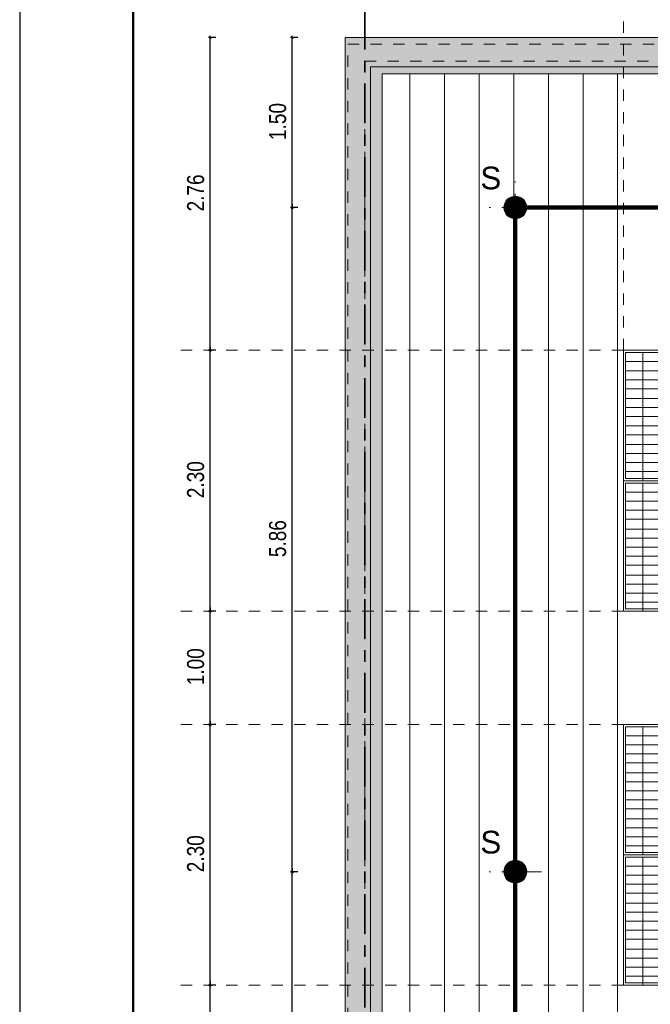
# Model space of a CAD drawing. Header units: metres. Extents: x 1308.3 to 1399.2, y -42.5 to -7.5.
# Tile 7 of 22: x 1339.7 to 1345.3, y -24.1 to -15.5. Entities that reach past the tile are written whole.
import ezdxf

# ---------------------------------------------------------------- set-up
doc = ezdxf.new("R2010")
doc.units = ezdxf.units.M
doc.header["$PDMODE"] = 65
for name, pattern in [('AUSGEZOGEN', [0]), ('STRICHPUNKT2_S5', [0.5, 0.35, -0.05, 0.05, -0.05]), ('VERDECKT2_S2', [0.15, 0.1, -0.05])]:
    doc.linetypes.add(name, pattern=pattern)
for name, color, linetype, lineweight in [('XR$1$Legende', 4, 'AUSGEZOGEN', 13), ('XR$2$Achsen', 4, 'AUSGEZOGEN', 13), ('XR$2$Ansicht', 1, 'AUSGEZOGEN', 50), ('XR$2$Türen', 3, 'AUSGEZOGEN', 18), ('XR$3$Text 1_10', 4, 'AUSGEZOGEN', 13), ('XR$4$Ansicht', 1, 'AUSGEZOGEN', 50), ('XR$4$Möblierung', 4, 'AUSGEZOGEN', 13), ('XR$5$Allgemein', 4, 'AUSGEZOGEN', 13), ('XR$5$Dach', 3, 'AUSGEZOGEN', 18), ('XR$5$Maßlinie 1_50', 7, 'AUSGEZOGEN', 25), ('XR$6$Maßlinie 1_50', 7, 'AUSGEZOGEN', 25), ('XR$6$Text 1_10', 4, 'AUSGEZOGEN', 13), ('XR$6$Unterzug', 3, 'STRICHPUNKT2_S5', 18)]:
    doc.layers.add(name, color=color, linetype=linetype, lineweight=lineweight)
doc.styles.add('ARIAL', font='arial.ttf')
doc.dimstyles.new('DIMSTYLE_7', dxfattribs={"dimtxt": 0.15, "dimasz": 0.03, "dimexe": 0, "dimexo": 0, "dimgap": 0.075, "dimtad": 2, "dimrnd": 0.005, "dimzin": 4, "dimdsep": 46, "dimtxsty": 'ARIAL', "dimblk1": 'ALL_ML_STRICH', "dimblk2": 'ALL_ML_STRICH', "dimsah": 1, "dimcen": 0, "dimclrd": 3, "dimclre": 3, "dimclrt": 3, "dimadec": 0, "dimazin": 0, "dimtfac": 1, "dimtdec": 0, "dimtix": 1, "dimtmove": 2, "dimatfit": 3, "dimfxl": 0, "dimtzin": 0, "dimlwd": 0, "dimlwe": 25, "dimarcsym": 0})

# ---------------------------------------------------------------- blocks, each defined once
blk = doc.blocks.new('COMPLEXOBJECT_33')
at = {"layer": 'XR$5$Allgemein', "color": 52, "linetype": 'AUSGEZOGEN', "lineweight": 13, "transparency": 33554687}
for p, q in [((1345.0686, -18.3896), (1345.0686, -18.7953)), ((1346.7786, -18.3896), (1345.0686, -18.3896)), ((1345.2189, -18.3896), (1345.2189, -18.7953)), ((1345.3755, -18.3896), (1345.3755, -18.7953)), ((1345.5321, -18.3896), (1345.5321, -18.7953)), ((1345.6887, -18.3896), (1345.6887, -18.7953)), ((1345.8453, -18.3896), (1345.8453, -18.7953)), ((1346.0019, -18.3896), (1346.0019, -18.7953)), ((1346.1585, -18.3896), (1346.1585, -18.7953)), ((1346.3151, -18.3896), (1346.3151, -18.7953)), ((1346.4717, -18.3896), (1346.4717, -18.7953)), ((1346.6283, -18.3896), (1346.6283, -18.7953)), ((1346.7786, -18.3896), (1346.7786, -18.7953)), ((1346.7786, -18.469), (1345.0686, -18.469)), ((1346.7786, -18.5485), (1345.0686, -18.5485)), ((1346.7786, -18.6279), (1345.0686, -18.6279)), ((1346.7786, -18.7074), (1345.0686, -18.7074)), ((1346.7786, -18.7953), (1345.0686, -18.7953)), ((1345.0686, -18.7953), (1345.0686, -19.201)), ((1346.7786, -18.7953), (1345.0686, -18.7953)), ((1345.2189, -18.7953), (1345.2189, -19.201)), ((1345.3755, -18.7953), (1345.3755, -19.201)), ((1345.5321, -18.7953), (1345.5321, -19.201)), ((1345.6887, -18.7953), (1345.6887, -19.201)), ((1345.8453, -18.7953), (1345.8453, -19.201)), ((1346.0019, -18.7953), (1346.0019, -19.201)), ((1346.1585, -18.7953), (1346.1585, -19.201)), ((1346.3151, -18.7953), (1346.3151, -19.201)), ((1346.4717, -18.7953), (1346.4717, -19.201)), ((1346.6283, -18.7953), (1346.6283, -19.201)), ((1346.7786, -18.7953), (1346.7786, -19.201)), ((1346.7786, -18.8748), (1345.0686, -18.8748)), ((1346.7786, -18.9542), (1345.0686, -18.9542)), ((1346.7786, -19.0337), (1345.0686, -19.0337)), ((1346.7786, -19.1131), (1345.0686, -19.1131)), ((1346.7786, -19.201), (1345.0686, -19.201)), ((1346.7786, -19.201), (1345.0686, -19.201)), ((1345.0686, -19.201), (1345.0686, -19.4989)), ((1346.7786, -19.2805), (1345.0686, -19.2805)), ((1345.2189, -19.201), (1345.2189, -19.5189)), ((1345.3755, -19.201), (1345.3755, -19.5189)), ((1345.5321, -19.201), (1345.5321, -19.5189)), ((1345.6887, -19.201), (1345.6887, -19.5189)), ((1345.8453, -19.201), (1345.8453, -19.5189)), ((1346.0019, -19.201), (1346.0019, -19.5189)), ((1346.1585, -19.201), (1346.1585, -19.5189)), ((1346.3151, -19.201), (1346.3151, -19.5189)), ((1346.4717, -19.201), (1346.4717, -19.5189)), ((1346.6283, -19.201), (1346.6283, -19.5189)), ((1346.7786, -19.201), (1346.7786, -19.4989)), ((1346.7786, -19.36), (1345.0686, -19.36)), ((1346.7786, -19.4394), (1345.0686, -19.4394)), ((1346.7786, -19.4989), (1345.0686, -19.4989))]:
    blk.add_line(p, q, dxfattribs=at)
at = {"layer": 'XR$5$Dach', "color": 4, "linetype": 'AUSGEZOGEN', "lineweight": 13, "transparency": 33554687}
blk.add_lwpolyline([(1345.0486, -18.3689), (1346.7986, -18.3689), (1346.7986, -19.5189), (1345.0486, -19.5189), (1345.0486, -18.3689)], close=True, dxfattribs=at)
blk = doc.blocks.new('COMPLEXOBJECT_35')
at = {"layer": 'XR$5$Allgemein', "color": 52, "linetype": 'AUSGEZOGEN', "lineweight": 13, "transparency": 33554687}
for p, q in [((1345.0686, -19.5396), (1345.0686, -19.9453)), ((1346.7786, -19.5396), (1345.0686, -19.5396)), ((1345.2189, -19.5396), (1345.2189, -19.9453)), ((1345.3755, -19.5396), (1345.3755, -19.9453)), ((1345.5321, -19.5396), (1345.5321, -19.9453)), ((1345.6887, -19.5396), (1345.6887, -19.9453)), ((1345.8453, -19.5396), (1345.8453, -19.9453)), ((1346.0019, -19.5396), (1346.0019, -19.9453)), ((1346.1585, -19.5396), (1346.1585, -19.9453)), ((1346.3151, -19.5396), (1346.3151, -19.9453)), ((1346.4717, -19.5396), (1346.4717, -19.9453)), ((1346.6283, -19.5396), (1346.6283, -19.9453)), ((1346.7786, -19.5396), (1346.7786, -19.9453)), ((1346.7786, -19.619), (1345.0686, -19.619)), ((1346.7786, -19.6985), (1345.0686, -19.6985)), ((1346.7786, -19.7779), (1345.0686, -19.7779)), ((1346.7786, -19.8574), (1345.0686, -19.8574)), ((1346.7786, -19.9453), (1345.0686, -19.9453)), ((1345.0686, -19.9453), (1345.0686, -20.351)), ((1346.7786, -19.9453), (1345.0686, -19.9453)), ((1345.2189, -19.9453), (1345.2189, -20.351)), ((1345.3755, -19.9453), (1345.3755, -20.351)), ((1345.5321, -19.9453), (1345.5321, -20.351)), ((1345.6887, -19.9453), (1345.6887, -20.351)), ((1345.8453, -19.9453), (1345.8453, -20.351)), ((1346.0019, -19.9453), (1346.0019, -20.351)), ((1346.1585, -19.9453), (1346.1585, -20.351)), ((1346.3151, -19.9453), (1346.3151, -20.351)), ((1346.4717, -19.9453), (1346.4717, -20.351)), ((1346.6283, -19.9453), (1346.6283, -20.351)), ((1346.7786, -19.9453), (1346.7786, -20.351)), ((1346.7786, -20.0248), (1345.0686, -20.0248)), ((1346.7786, -20.1042), (1345.0686, -20.1042)), ((1346.7786, -20.1837), (1345.0686, -20.1837)), ((1346.7786, -20.2631), (1345.0686, -20.2631)), ((1346.7786, -20.351), (1345.0686, -20.351)), ((1346.7786, -20.351), (1345.0686, -20.351)), ((1345.0686, -20.351), (1345.0686, -20.6489)), ((1345.2189, -20.351), (1345.2189, -20.6689)), ((1345.3755, -20.351), (1345.3755, -20.6689)), ((1345.5321, -20.351), (1345.5321, -20.6689)), ((1345.6887, -20.351), (1345.6887, -20.6689)), ((1345.8453, -20.351), (1345.8453, -20.6689)), ((1346.0019, -20.351), (1346.0019, -20.6689)), ((1346.1585, -20.351), (1346.1585, -20.6689)), ((1346.3151, -20.351), (1346.3151, -20.6689)), ((1346.4717, -20.351), (1346.4717, -20.6689)), ((1346.6283, -20.351), (1346.6283, -20.6689)), ((1346.7786, -20.351), (1346.7786, -20.6489)), ((1346.7786, -20.4305), (1345.0686, -20.4305)), ((1346.7786, -20.51), (1345.0686, -20.51)), ((1346.7786, -20.5894), (1345.0686, -20.5894)), ((1346.7786, -20.6489), (1345.0686, -20.6489))]:
    blk.add_line(p, q, dxfattribs=at)
at = {"layer": 'XR$5$Dach', "color": 4, "linetype": 'AUSGEZOGEN', "lineweight": 13, "transparency": 33554687}
blk.add_lwpolyline([(1345.0486, -19.5189), (1346.7986, -19.5189), (1346.7986, -20.6689), (1345.0486, -20.6689), (1345.0486, -19.5189)], close=True, dxfattribs=at)
blk = doc.blocks.new('COMPLEXOBJECT_49')
at = {"layer": 'XR$5$Allgemein', "color": 52, "linetype": 'AUSGEZOGEN', "lineweight": 13, "transparency": 33554687}
for p, q in [((1345.0686, -21.6896), (1345.0686, -22.0953)), ((1346.7786, -21.6896), (1345.0686, -21.6896)), ((1345.2189, -21.6896), (1345.2189, -22.0953)), ((1345.3755, -21.6896), (1345.3755, -22.0953)), ((1345.5321, -21.6896), (1345.5321, -22.0953)), ((1345.6887, -21.6896), (1345.6887, -22.0953)), ((1345.8453, -21.6896), (1345.8453, -22.0953)), ((1346.0019, -21.6896), (1346.0019, -22.0953)), ((1346.1585, -21.6896), (1346.1585, -22.0953)), ((1346.3151, -21.6896), (1346.3151, -22.0953)), ((1346.4717, -21.6896), (1346.4717, -22.0953)), ((1346.6283, -21.6896), (1346.6283, -22.0953)), ((1346.7786, -21.6896), (1346.7786, -22.0953)), ((1346.7786, -21.769), (1345.0686, -21.769)), ((1346.7786, -21.8485), (1345.0686, -21.8485)), ((1346.7786, -21.9279), (1345.0686, -21.9279)), ((1346.7786, -22.0074), (1345.0686, -22.0074)), ((1346.7786, -22.0953), (1345.0686, -22.0953)), ((1345.0686, -22.0953), (1345.0686, -22.501)), ((1346.7786, -22.0953), (1345.0686, -22.0953)), ((1345.2189, -22.0953), (1345.2189, -22.501)), ((1345.3755, -22.0953), (1345.3755, -22.501)), ((1345.5321, -22.0953), (1345.5321, -22.501)), ((1345.6887, -22.0953), (1345.6887, -22.501)), ((1345.8453, -22.0953), (1345.8453, -22.501)), ((1346.0019, -22.0953), (1346.0019, -22.501)), ((1346.1585, -22.0953), (1346.1585, -22.501)), ((1346.3151, -22.0953), (1346.3151, -22.501)), ((1346.4717, -22.0953), (1346.4717, -22.501)), ((1346.6283, -22.0953), (1346.6283, -22.501)), ((1346.7786, -22.0953), (1346.7786, -22.501)), ((1346.7786, -22.1748), (1345.0686, -22.1748)), ((1346.7786, -22.2542), (1345.0686, -22.2542)), ((1346.7786, -22.3337), (1345.0686, -22.3337)), ((1346.7786, -22.4131), (1345.0686, -22.4131)), ((1346.7786, -22.501), (1345.0686, -22.501)), ((1346.7786, -22.501), (1345.0686, -22.501)), ((1345.0686, -22.501), (1345.0686, -22.7989)), ((1346.7786, -22.5805), (1345.0686, -22.5805)), ((1345.2189, -22.501), (1345.2189, -22.8189)), ((1345.3755, -22.501), (1345.3755, -22.8189)), ((1345.5321, -22.501), (1345.5321, -22.8189)), ((1345.6887, -22.501), (1345.6887, -22.8189)), ((1345.8453, -22.501), (1345.8453, -22.8189)), ((1346.0019, -22.501), (1346.0019, -22.8189)), ((1346.1585, -22.501), (1346.1585, -22.8189)), ((1346.3151, -22.501), (1346.3151, -22.8189)), ((1346.4717, -22.501), (1346.4717, -22.8189)), ((1346.6283, -22.501), (1346.6283, -22.8189)), ((1346.7786, -22.501), (1346.7786, -22.7989)), ((1346.7786, -22.66), (1345.0686, -22.66)), ((1346.7786, -22.7394), (1345.0686, -22.7394)), ((1346.7786, -22.7989), (1345.0686, -22.7989))]:
    blk.add_line(p, q, dxfattribs=at)
at = {"layer": 'XR$5$Dach', "color": 4, "linetype": 'AUSGEZOGEN', "lineweight": 13, "transparency": 33554687}
blk.add_lwpolyline([(1345.0486, -21.6689), (1346.7986, -21.6689), (1346.7986, -22.8189), (1345.0486, -22.8189), (1345.0486, -21.6689)], close=True, dxfattribs=at)
blk = doc.blocks.new('COMPLEXOBJECT_51')
at = {"layer": 'XR$5$Allgemein', "color": 52, "linetype": 'AUSGEZOGEN', "lineweight": 13, "transparency": 33554687}
for p, q in [((1345.0686, -22.8396), (1345.0686, -23.2453)), ((1346.7786, -22.8396), (1345.0686, -22.8396)), ((1345.2189, -22.8396), (1345.2189, -23.2453)), ((1345.3755, -22.8396), (1345.3755, -23.2453)), ((1345.5321, -22.8396), (1345.5321, -23.2453)), ((1345.6887, -22.8396), (1345.6887, -23.2453)), ((1345.8453, -22.8396), (1345.8453, -23.2453)), ((1346.0019, -22.8396), (1346.0019, -23.2453)), ((1346.1585, -22.8396), (1346.1585, -23.2453)), ((1346.3151, -22.8396), (1346.3151, -23.2453)), ((1346.4717, -22.8396), (1346.4717, -23.2453)), ((1346.6283, -22.8396), (1346.6283, -23.2453)), ((1346.7786, -22.8396), (1346.7786, -23.2453)), ((1346.7786, -22.919), (1345.0686, -22.919)), ((1346.7786, -22.9985), (1345.0686, -22.9985)), ((1346.7786, -23.0779), (1345.0686, -23.0779)), ((1346.7786, -23.1574), (1345.0686, -23.1574)), ((1346.7786, -23.2453), (1345.0686, -23.2453)), ((1345.0686, -23.2453), (1345.0686, -23.651)), ((1346.7786, -23.2453), (1345.0686, -23.2453)), ((1345.2189, -23.2453), (1345.2189, -23.651)), ((1345.3755, -23.2453), (1345.3755, -23.651)), ((1345.5321, -23.2453), (1345.5321, -23.651)), ((1345.6887, -23.2453), (1345.6887, -23.651)), ((1345.8453, -23.2453), (1345.8453, -23.651)), ((1346.0019, -23.2453), (1346.0019, -23.651)), ((1346.1585, -23.2453), (1346.1585, -23.651)), ((1346.3151, -23.2453), (1346.3151, -23.651)), ((1346.4717, -23.2453), (1346.4717, -23.651)), ((1346.6283, -23.2453), (1346.6283, -23.651)), ((1346.7786, -23.2453), (1346.7786, -23.651)), ((1346.7786, -23.3248), (1345.0686, -23.3248)), ((1346.7786, -23.4042), (1345.0686, -23.4042)), ((1346.7786, -23.4837), (1345.0686, -23.4837)), ((1346.7786, -23.5631), (1345.0686, -23.5631)), ((1346.7786, -23.651), (1345.0686, -23.651)), ((1346.7786, -23.651), (1345.0686, -23.651)), ((1345.0686, -23.651), (1345.0686, -23.9489)), ((1345.2189, -23.651), (1345.2189, -23.9689)), ((1345.3755, -23.651), (1345.3755, -23.9689)), ((1345.5321, -23.651), (1345.5321, -23.9689)), ((1345.6887, -23.651), (1345.6887, -23.9689)), ((1345.8453, -23.651), (1345.8453, -23.9689)), ((1346.0019, -23.651), (1346.0019, -23.9689)), ((1346.1585, -23.651), (1346.1585, -23.9689)), ((1346.3151, -23.651), (1346.3151, -23.9689)), ((1346.4717, -23.651), (1346.4717, -23.9689)), ((1346.6283, -23.651), (1346.6283, -23.9689)), ((1346.7786, -23.651), (1346.7786, -23.9489)), ((1346.7786, -23.7305), (1345.0686, -23.7305)), ((1346.7786, -23.81), (1345.0686, -23.81)), ((1346.7786, -23.8894), (1345.0686, -23.8894)), ((1346.7786, -23.9489), (1345.0686, -23.9489))]:
    blk.add_line(p, q, dxfattribs=at)
at = {"layer": 'XR$5$Dach', "color": 4, "linetype": 'AUSGEZOGEN', "lineweight": 13, "transparency": 33554687}
blk.add_lwpolyline([(1345.0486, -22.8189), (1346.7986, -22.8189), (1346.7986, -23.9689), (1345.0486, -23.9689), (1345.0486, -22.8189)], close=True, dxfattribs=at)
blk = doc.blocks.new('ALL_ML_STRICH')
at = {"color": 0, "linetype": 'ByBlock', "lineweight": -2}
for p, q in [((-1, 0), (0.5, 0)), ((-0.3, -0.3), (0.3, 0.3)), ((0, -0.5), (0, 0.5))]:
    blk.add_line(p, q, dxfattribs=at)
blk = doc.blocks.new('*D114')
at = {"layer": 'DEFPOINTS', "color": 3, "linetype": 'AUSGEZOGEN', "lineweight": 25, "transparency": 33554687}
for p in [(1345.0486, -23.9689), (1341.4077, -24.9689), (1345.0486, -24.9689)]:
    blk.add_point(p, dxfattribs=at)
at = {"layer": 'XR$5$Maßlinie 1_50', "color": 3, "linetype": 'AUSGEZOGEN', "lineweight": -2, "transparency": 33554687}
for p, q in [((1341.4577, -23.9689), (1341.4077, -23.9689)), ((1341.4077, -24.9689), (1341.4077, -23.9689)), ((1341.4577, -24.9689), (1341.4077, -24.9689))]:
    blk.add_line(p, q, dxfattribs=at)
at = {"layer": 'XR$5$Maßlinie 1_50', "color": 3, "linetype": 'AUSGEZOGEN', "lineweight": 25, "transparency": 33554687, "xscale": 0.03000000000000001, "yscale": 0.03000000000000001, "zscale": 0.03000000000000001}
for p, rotation in [((1341.4077, -23.9689), 90), ((1341.4077, -24.9689), 270)]:
    blk.add_blockref('ALL_ML_STRICH', p, dxfattribs=dict(at, rotation=rotation))
at = {"layer": 'XR$5$Maßlinie 1_50', "color": 3, "linetype": 'AUSGEZOGEN', "lineweight": 25, "transparency": 33554687, "insert": (1341.2802, -24.46), "char_height": 0.15, "width": 0.48, "attachment_point": 5, "rotation": 90, "style": 'ARIAL'}
blk.add_mtext('\\W0.80;\\A1;{\\A1;{1.00\\H0.099000;\\S^ ;}}', dxfattribs=at)
blk = doc.blocks.new('*D115')
at = {"layer": 'DEFPOINTS', "color": 3, "linetype": 'AUSGEZOGEN', "lineweight": 25, "transparency": 33554687}
for p in [(1345.0486, -21.6689), (1341.4077, -23.9689), (1345.0486, -23.9689)]:
    blk.add_point(p, dxfattribs=at)
at = {"layer": 'XR$5$Maßlinie 1_50', "color": 3, "linetype": 'AUSGEZOGEN', "lineweight": -2, "transparency": 33554687}
for p, q in [((1341.4577, -21.6689), (1341.4077, -21.6689)), ((1341.4077, -23.9689), (1341.4077, -21.6689)), ((1341.4577, -23.9689), (1341.4077, -23.9689))]:
    blk.add_line(p, q, dxfattribs=at)
at = {"layer": 'XR$5$Maßlinie 1_50', "color": 3, "linetype": 'AUSGEZOGEN', "lineweight": 25, "transparency": 33554687, "xscale": 0.03000000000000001, "yscale": 0.03000000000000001, "zscale": 0.03000000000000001}
for p, rotation in [((1341.4077, -21.6689), 90), ((1341.4077, -23.9689), 270)]:
    blk.add_blockref('ALL_ML_STRICH', p, dxfattribs=dict(at, rotation=rotation))
at = {"layer": 'XR$5$Maßlinie 1_50', "color": 3, "linetype": 'AUSGEZOGEN', "lineweight": 25, "transparency": 33554687, "insert": (1341.2801, -22.81), "char_height": 0.15, "width": 0.48, "attachment_point": 5, "rotation": 90, "style": 'ARIAL'}
blk.add_mtext('\\W0.80;\\A1;{\\A1;{2.30\\H0.099000;\\S^ ;}}', dxfattribs=at)
blk = doc.blocks.new('*D116')
at = {"layer": 'DEFPOINTS', "color": 3, "linetype": 'AUSGEZOGEN', "lineweight": 25, "transparency": 33554687}
for p in [(1345.0486, -20.6689), (1341.4077, -21.6689), (1345.0486, -21.6689)]:
    blk.add_point(p, dxfattribs=at)
at = {"layer": 'XR$5$Maßlinie 1_50', "color": 3, "linetype": 'AUSGEZOGEN', "lineweight": -2, "transparency": 33554687}
for p, q in [((1341.4577, -20.6689), (1341.4077, -20.6689)), ((1341.4077, -21.6689), (1341.4077, -20.6689)), ((1341.4577, -21.6689), (1341.4077, -21.6689))]:
    blk.add_line(p, q, dxfattribs=at)
at = {"layer": 'XR$5$Maßlinie 1_50', "color": 3, "linetype": 'AUSGEZOGEN', "lineweight": 25, "transparency": 33554687, "xscale": 0.03000000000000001, "yscale": 0.03000000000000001, "zscale": 0.03000000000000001}
for p, rotation in [((1341.4077, -20.6689), 90), ((1341.4077, -21.6689), 270)]:
    blk.add_blockref('ALL_ML_STRICH', p, dxfattribs=dict(at, rotation=rotation))
at = {"layer": 'XR$5$Maßlinie 1_50', "color": 3, "linetype": 'AUSGEZOGEN', "lineweight": 25, "transparency": 33554687, "insert": (1341.2802, -21.16), "char_height": 0.15, "width": 0.48, "attachment_point": 5, "rotation": 90, "style": 'ARIAL'}
blk.add_mtext('\\W0.80;\\A1;{\\A1;{1.00\\H0.099000;\\S^ ;}}', dxfattribs=at)
blk = doc.blocks.new('*D117')
at = {"layer": 'DEFPOINTS', "color": 3, "linetype": 'AUSGEZOGEN', "lineweight": 25, "transparency": 33554687}
for p in [(1345.0486, -18.3689), (1341.4077, -20.6689), (1345.0486, -20.6689)]:
    blk.add_point(p, dxfattribs=at)
at = {"layer": 'XR$5$Maßlinie 1_50', "color": 3, "linetype": 'AUSGEZOGEN', "lineweight": -2, "transparency": 33554687}
for p, q in [((1341.4577, -18.3689), (1341.4077, -18.3689)), ((1341.4077, -20.6689), (1341.4077, -18.3689)), ((1341.4577, -20.6689), (1341.4077, -20.6689))]:
    blk.add_line(p, q, dxfattribs=at)
at = {"layer": 'XR$5$Maßlinie 1_50', "color": 3, "linetype": 'AUSGEZOGEN', "lineweight": 25, "transparency": 33554687, "xscale": 0.03000000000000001, "yscale": 0.03000000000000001, "zscale": 0.03000000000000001}
for p, rotation in [((1341.4077, -18.3689), 90), ((1341.4077, -20.6689), 270)]:
    blk.add_blockref('ALL_ML_STRICH', p, dxfattribs=dict(at, rotation=rotation))
at = {"layer": 'XR$5$Maßlinie 1_50', "color": 3, "linetype": 'AUSGEZOGEN', "lineweight": 25, "transparency": 33554687, "insert": (1341.2801, -19.51), "char_height": 0.15, "width": 0.48, "attachment_point": 5, "rotation": 90, "style": 'ARIAL'}
blk.add_mtext('\\W0.80;\\A1;{\\A1;{2.30\\H0.099000;\\S^ ;}}', dxfattribs=at)
blk = doc.blocks.new('*D118')
at = {"layer": 'DEFPOINTS', "color": 3, "linetype": 'AUSGEZOGEN', "lineweight": 25, "transparency": 33554687}
for p in [(1344.1259, -15.6095), (1341.4077, -18.3689), (1345.0486, -18.3689)]:
    blk.add_point(p, dxfattribs=at)
at = {"layer": 'XR$5$Maßlinie 1_50', "color": 3, "linetype": 'AUSGEZOGEN', "lineweight": -2, "transparency": 33554687}
for p, q in [((1341.4577, -15.6095), (1341.4077, -15.6095)), ((1341.4077, -18.3689), (1341.4077, -15.6095)), ((1341.4577, -18.3689), (1341.4077, -18.3689))]:
    blk.add_line(p, q, dxfattribs=at)
at = {"layer": 'XR$5$Maßlinie 1_50', "color": 3, "linetype": 'AUSGEZOGEN', "lineweight": 25, "transparency": 33554687, "xscale": 0.03000000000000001, "yscale": 0.03000000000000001, "zscale": 0.03000000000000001}
for p, rotation in [((1341.4077, -15.6095), 90), ((1341.4077, -18.3689), 270)]:
    blk.add_blockref('ALL_ML_STRICH', p, dxfattribs=dict(at, rotation=rotation))
at = {"layer": 'XR$5$Maßlinie 1_50', "color": 3, "linetype": 'AUSGEZOGEN', "lineweight": 25, "transparency": 33554687, "insert": (1341.2802, -16.9805), "char_height": 0.15, "width": 0.48, "attachment_point": 5, "rotation": 90, "style": 'ARIAL'}
blk.add_mtext('\\W0.80;\\A1;{\\A1;{2.76\\H0.099000;\\S^ ;}}', dxfattribs=at)
blk = doc.blocks.new('*D119')
at = {"layer": 'DEFPOINTS', "color": 3, "linetype": 'AUSGEZOGEN', "lineweight": 25, "transparency": 33554687}
for p in [(1342.5968, -14.0858), (1342.5968, -16.1057), (1345.0486, -18.3689)]:
    blk.add_point(p, dxfattribs=at)
at = {"layer": 'XR$5$Maßlinie 1_50', "color": 3, "linetype": 'AUSGEZOGEN', "lineweight": -2, "transparency": 33554687}
for p, q in [((1342.5968, -14.1358), (1342.5968, -14.0858)), ((1342.5968, -14.0858), (1345.0486, -14.0858)), ((1345.0486, -14.1358), (1345.0486, -14.0858))]:
    blk.add_line(p, q, dxfattribs=at)
at = {"layer": 'XR$5$Maßlinie 1_50', "color": 3, "linetype": 'AUSGEZOGEN', "lineweight": 25, "transparency": 33554687, "xscale": 0.03000000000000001, "yscale": 0.03000000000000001, "zscale": 0.03000000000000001, "rotation": 180}
blk.add_blockref('ALL_ML_STRICH', (1342.5968, -14.0858), dxfattribs=at)
at = {"layer": 'XR$5$Maßlinie 1_50', "color": 3, "linetype": 'AUSGEZOGEN', "lineweight": 25, "transparency": 33554687, "xscale": 0.03000000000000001, "yscale": 0.03000000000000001, "zscale": 0.03000000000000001}
blk.add_blockref('ALL_ML_STRICH', (1345.0486, -14.0858), dxfattribs=at)
at = {"layer": 'XR$5$Maßlinie 1_50', "color": 3, "linetype": 'AUSGEZOGEN', "lineweight": 25, "transparency": 33554687, "insert": (1343.8309, -13.9583), "char_height": 0.15, "width": 0.48, "attachment_point": 5, "style": 'ARIAL'}
blk.add_mtext('\\W0.80;\\A1;{\\A1;{2.45\\H0.099000;\\S^ ;}}', dxfattribs=at)
blk = doc.blocks.new('*D120')
at = {"layer": 'DEFPOINTS', "color": 3, "linetype": 'AUSGEZOGEN', "lineweight": 25, "transparency": 33554687}
for p in [(1345.0486, -14.0858), (1345.0486, -18.3689), (1359.0486, -18.3689)]:
    blk.add_point(p, dxfattribs=at)
at = {"layer": 'XR$5$Maßlinie 1_50', "color": 3, "linetype": 'AUSGEZOGEN', "lineweight": -2, "transparency": 33554687}
for p, q in [((1345.0486, -14.1358), (1345.0486, -14.0858)), ((1345.0486, -14.0858), (1359.0486, -14.0858)), ((1359.0486, -14.1358), (1359.0486, -14.0858))]:
    blk.add_line(p, q, dxfattribs=at)
at = {"layer": 'XR$5$Maßlinie 1_50', "color": 3, "linetype": 'AUSGEZOGEN', "lineweight": 25, "transparency": 33554687, "xscale": 0.03000000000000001, "yscale": 0.03000000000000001, "zscale": 0.03000000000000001, "rotation": 180}
blk.add_blockref('ALL_ML_STRICH', (1345.0486, -14.0858), dxfattribs=at)
at = {"layer": 'XR$5$Maßlinie 1_50', "color": 3, "linetype": 'AUSGEZOGEN', "lineweight": 25, "transparency": 33554687, "xscale": 0.03000000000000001, "yscale": 0.03000000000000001, "zscale": 0.03000000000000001}
blk.add_blockref('ALL_ML_STRICH', (1359.0486, -14.0858), dxfattribs=at)
at = {"layer": 'XR$5$Maßlinie 1_50', "color": 3, "linetype": 'AUSGEZOGEN', "lineweight": 25, "transparency": 33554687, "insert": (1352.0528, -13.9583), "char_height": 0.15, "width": 0.6, "attachment_point": 5, "style": 'ARIAL'}
blk.add_mtext('\\W0.80;\\A1;{\\A1;{14.00\\H0.099000;\\S^ ;}}', dxfattribs=at)
blk = doc.blocks.new('COMPLEXOBJECT_111')
at = {"layer": 'XR$6$Unterzug', "linetype": 'AUSGEZOGEN', "lineweight": 13, "transparency": 33554687}
for points in [[(1344.0968, -17.1095), (1344.0968, -17.0095), (1344.0916, -17.0096), (1344.0864, -17.01), (1344.0812, -17.0107), (1344.076, -17.0117), (1344.0709, -17.0129), (1344.0659, -17.0144), (1344.061, -17.0161), (1344.0561, -17.0181), (1344.0514, -17.0204), (1344.0468, -17.0229), (1344.0423, -17.0256), (1344.038, -17.0286), (1344.0339, -17.0318), (1344.0299, -17.0352), (1344.0261, -17.0388), (1344.0225, -17.0426), (1344.0191, -17.0466), (1344.0159, -17.0507), (1344.0129, -17.055), (1344.0102, -17.0595), (1344.0077, -17.0641), (1344.0055, -17.0688), (1344.0035, -17.0736), (1344.0017, -17.0786), (1344.0002, -17.0836), (1343.999, -17.0887), (1343.998, -17.0938), (1343.9974, -17.099), (1343.9969, -17.1043), (1343.9968, -17.1095)], [(1344.1968, -17.1095), (1344.1967, -17.1043), (1344.1963, -17.099), (1344.1956, -17.0938), (1344.1946, -17.0887), (1344.1934, -17.0836), (1344.1919, -17.0786), (1344.1902, -17.0736), (1344.1882, -17.0688), (1344.1859, -17.0641), (1344.1834, -17.0595), (1344.1807, -17.055), (1344.1777, -17.0507), (1344.1745, -17.0466), (1344.1711, -17.0426), (1344.1675, -17.0388), (1344.1637, -17.0352), (1344.1597, -17.0318), (1344.1556, -17.0286), (1344.1513, -17.0256), (1344.1468, -17.0229), (1344.1422, -17.0204), (1344.1375, -17.0181), (1344.1326, -17.0161), (1344.1277, -17.0144), (1344.1227, -17.0129), (1344.1176, -17.0117), (1344.1125, -17.0107), (1344.1073, -17.01), (1344.102, -17.0096), (1344.0968, -17.0095), (1344.0968, -17.1095)], [(1344.0968, -17.1095), (1343.9968, -17.1095), (1343.9969, -17.1147), (1343.9974, -17.1199), (1343.998, -17.1251), (1343.999, -17.1303), (1344.0002, -17.1354), (1344.0017, -17.1404), (1344.0035, -17.1453), (1344.0055, -17.1502), (1344.0077, -17.1549), (1344.0102, -17.1595), (1344.0129, -17.1639), (1344.0159, -17.1683), (1344.0191, -17.1724), (1344.0225, -17.1764), (1344.0261, -17.1802), (1344.0299, -17.1838), (1344.0339, -17.1872), (1344.038, -17.1904), (1344.0423, -17.1934), (1344.0468, -17.1961), (1344.0514, -17.1986), (1344.0561, -17.2008), (1344.061, -17.2028), (1344.0659, -17.2046), (1344.0709, -17.2061), (1344.076, -17.2073), (1344.0812, -17.2083), (1344.0864, -17.2089), (1344.0916, -17.2093), (1344.0968, -17.2095)], [(1344.0968, -17.1095), (1344.0968, -17.2095), (1344.102, -17.2093), (1344.1073, -17.2089), (1344.1125, -17.2083), (1344.1176, -17.2073), (1344.1227, -17.2061), (1344.1277, -17.2046), (1344.1326, -17.2028), (1344.1375, -17.2008), (1344.1422, -17.1986), (1344.1468, -17.1961), (1344.1513, -17.1934), (1344.1556, -17.1904), (1344.1597, -17.1872), (1344.1637, -17.1838), (1344.1675, -17.1802), (1344.1711, -17.1764), (1344.1745, -17.1724), (1344.1777, -17.1683), (1344.1807, -17.1639), (1344.1834, -17.1595), (1344.1859, -17.1549), (1344.1882, -17.1502), (1344.1902, -17.1453), (1344.1919, -17.1404), (1344.1934, -17.1354), (1344.1946, -17.1303), (1344.1956, -17.1251), (1344.1963, -17.1199), (1344.1967, -17.1147), (1344.1968, -17.1095)]]:
    blk.add_hatch(color=5, dxfattribs=at).paths.add_polyline_path(points)
at = {"layer": 'XR$6$Unterzug', "color": 3, "linetype": 'STRICHPUNKT2_S5', "lineweight": 13, "transparency": 33554687}
for p, q in [((1344.0968, -17.3395), (1344.0968, -16.8795)), ((1344.3268, -17.1095), (1343.8668, -17.1095))]:
    blk.add_line(p, q, dxfattribs=at)
at = {"layer": 'XR$6$Unterzug', "color": 3, "linetype": 'AUSGEZOGEN', "lineweight": 13, "transparency": 33554687}
blk.add_circle((1344.0968, -17.1095), 0.1, dxfattribs=at)
at = {"layer": 'XR$6$Unterzug', "color": 3, "linetype": 'AUSGEZOGEN', "lineweight": 50, "transparency": 33554687, "insert": (1343.7885, -16.9514), "char_height": 0.2, "width": 0.285328, "attachment_point": 7, "style": 'ARIAL'}
blk.add_mtext('\\W0.99;S', dxfattribs=at)
blk = doc.blocks.new('COMPLEXOBJECT_115')
at = {"layer": 'XR$6$Unterzug', "linetype": 'AUSGEZOGEN', "lineweight": 13, "transparency": 33554687}
for points in [[(1344.0968, -22.9682), (1344.0968, -22.8682), (1344.0916, -22.8684), (1344.0864, -22.8688), (1344.0812, -22.8695), (1344.076, -22.8704), (1344.0709, -22.8717), (1344.0659, -22.8731), (1344.061, -22.8749), (1344.0561, -22.8769), (1344.0514, -22.8791), (1344.0468, -22.8816), (1344.0423, -22.8844), (1344.038, -22.8873), (1344.0339, -22.8905), (1344.0299, -22.8939), (1344.0261, -22.8975), (1344.0225, -22.9013), (1344.0191, -22.9053), (1344.0159, -22.9095), (1344.0129, -22.9138), (1344.0102, -22.9182), (1344.0077, -22.9228), (1344.0055, -22.9276), (1344.0035, -22.9324), (1344.0017, -22.9373), (1344.0002, -22.9424), (1343.999, -22.9475), (1343.998, -22.9526), (1343.9974, -22.9578), (1343.9969, -22.963), (1343.9968, -22.9682)], [(1344.1968, -22.9682), (1344.1967, -22.963), (1344.1963, -22.9578), (1344.1956, -22.9526), (1344.1946, -22.9475), (1344.1934, -22.9424), (1344.1919, -22.9373), (1344.1902, -22.9324), (1344.1882, -22.9276), (1344.1859, -22.9228), (1344.1834, -22.9182), (1344.1807, -22.9138), (1344.1777, -22.9095), (1344.1745, -22.9053), (1344.1711, -22.9013), (1344.1675, -22.8975), (1344.1637, -22.8939), (1344.1597, -22.8905), (1344.1556, -22.8873), (1344.1513, -22.8844), (1344.1468, -22.8816), (1344.1422, -22.8791), (1344.1375, -22.8769), (1344.1326, -22.8749), (1344.1277, -22.8731), (1344.1227, -22.8717), (1344.1176, -22.8704), (1344.1125, -22.8695), (1344.1073, -22.8688), (1344.102, -22.8684), (1344.0968, -22.8682), (1344.0968, -22.9682)], [(1344.0968, -22.9682), (1343.9968, -22.9682), (1343.9969, -22.9735), (1343.9974, -22.9787), (1343.998, -22.9839), (1343.999, -22.989), (1344.0002, -22.9941), (1344.0017, -22.9991), (1344.0035, -23.0041), (1344.0055, -23.0089), (1344.0077, -23.0136), (1344.0102, -23.0182), (1344.0129, -23.0227), (1344.0159, -23.027), (1344.0191, -23.0312), (1344.0225, -23.0352), (1344.0261, -23.039), (1344.0299, -23.0426), (1344.0339, -23.046), (1344.038, -23.0491), (1344.0423, -23.0521), (1344.0468, -23.0548), (1344.0514, -23.0573), (1344.0561, -23.0596), (1344.061, -23.0616), (1344.0659, -23.0634), (1344.0709, -23.0648), (1344.076, -23.0661), (1344.0812, -23.067), (1344.0864, -23.0677), (1344.0916, -23.0681), (1344.0968, -23.0682)], [(1344.0968, -22.9682), (1344.0968, -23.0682), (1344.102, -23.0681), (1344.1073, -23.0677), (1344.1125, -23.067), (1344.1176, -23.0661), (1344.1227, -23.0648), (1344.1277, -23.0634), (1344.1326, -23.0616), (1344.1375, -23.0596), (1344.1422, -23.0573), (1344.1468, -23.0548), (1344.1513, -23.0521), (1344.1556, -23.0491), (1344.1597, -23.046), (1344.1637, -23.0426), (1344.1675, -23.039), (1344.1711, -23.0352), (1344.1745, -23.0312), (1344.1777, -23.027), (1344.1807, -23.0227), (1344.1834, -23.0182), (1344.1859, -23.0136), (1344.1882, -23.0089), (1344.1902, -23.0041), (1344.1919, -22.9991), (1344.1934, -22.9941), (1344.1946, -22.989), (1344.1956, -22.9839), (1344.1963, -22.9787), (1344.1967, -22.9735), (1344.1968, -22.9682)]]:
    blk.add_hatch(color=5, dxfattribs=at).paths.add_polyline_path(points)
at = {"layer": 'XR$6$Unterzug', "color": 3, "linetype": 'STRICHPUNKT2_S5', "lineweight": 13, "transparency": 33554687}
for p, q in [((1344.0968, -23.1982), (1344.0968, -22.7382)), ((1344.3268, -22.9682), (1343.8668, -22.9682))]:
    blk.add_line(p, q, dxfattribs=at)
at = {"layer": 'XR$6$Unterzug', "color": 3, "linetype": 'AUSGEZOGEN', "lineweight": 13, "transparency": 33554687}
blk.add_circle((1344.0968, -22.9682), 0.1, dxfattribs=at)
at = {"layer": 'XR$6$Unterzug', "color": 3, "linetype": 'AUSGEZOGEN', "lineweight": 50, "transparency": 33554687, "insert": (1343.7885, -22.8102), "char_height": 0.2, "width": 0.285328, "attachment_point": 7, "style": 'ARIAL'}
blk.add_mtext('\\W0.99;S', dxfattribs=at)
blk = doc.blocks.new('*D161')
at = {"layer": 'DEFPOINTS', "color": 3, "linetype": 'AUSGEZOGEN', "lineweight": 25, "transparency": 33554687}
for p in [(1345.2688, -22.9682), (1342.1304, -28.8282), (1344.2688, -28.8282)]:
    blk.add_point(p, dxfattribs=at)
at = {"layer": 'XR$6$Maßlinie 1_50', "color": 3, "linetype": 'AUSGEZOGEN', "lineweight": -2, "transparency": 33554687}
for p, q in [((1342.1804, -22.9682), (1342.1304, -22.9682)), ((1342.1304, -28.8282), (1342.1304, -22.9682)), ((1342.1804, -28.8282), (1342.1304, -28.8282))]:
    blk.add_line(p, q, dxfattribs=at)
at = {"layer": 'XR$6$Maßlinie 1_50', "color": 3, "linetype": 'AUSGEZOGEN', "lineweight": 25, "transparency": 33554687, "xscale": 0.03000000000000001, "yscale": 0.03000000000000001, "zscale": 0.03000000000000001}
for p, rotation in [((1342.1304, -22.9682), 90), ((1342.1304, -28.8282), 270)]:
    blk.add_blockref('ALL_ML_STRICH', p, dxfattribs=dict(at, rotation=rotation))
at = {"layer": 'XR$6$Maßlinie 1_50', "color": 3, "linetype": 'AUSGEZOGEN', "lineweight": 25, "transparency": 33554687, "insert": (1342.0028, -25.8895), "char_height": 0.15, "width": 0.48, "attachment_point": 5, "rotation": 90, "style": 'ARIAL'}
blk.add_mtext('\\W0.80;\\A1;{\\A1;{5.86\\H0.099000;\\S^ ;}}', dxfattribs=at)
blk = doc.blocks.new('*D162')
at = {"layer": 'DEFPOINTS', "color": 3, "linetype": 'AUSGEZOGEN', "lineweight": 25, "transparency": 33554687}
for p in [(1344.2688, -17.1095), (1342.1304, -22.9682), (1345.2688, -22.9682)]:
    blk.add_point(p, dxfattribs=at)
at = {"layer": 'XR$6$Maßlinie 1_50', "color": 3, "linetype": 'AUSGEZOGEN', "lineweight": -2, "transparency": 33554687}
for p, q in [((1342.1804, -17.1095), (1342.1304, -17.1095)), ((1342.1304, -22.9682), (1342.1304, -17.1095)), ((1342.1804, -22.9682), (1342.1304, -22.9682))]:
    blk.add_line(p, q, dxfattribs=at)
at = {"layer": 'XR$6$Maßlinie 1_50', "color": 3, "linetype": 'AUSGEZOGEN', "lineweight": 25, "transparency": 33554687, "xscale": 0.03000000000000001, "yscale": 0.03000000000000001, "zscale": 0.03000000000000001}
for p, rotation in [((1342.1304, -17.1095), 90), ((1342.1304, -22.9682), 270)]:
    blk.add_blockref('ALL_ML_STRICH', p, dxfattribs=dict(at, rotation=rotation))
at = {"layer": 'XR$6$Maßlinie 1_50', "color": 3, "linetype": 'AUSGEZOGEN', "lineweight": 25, "transparency": 33554687, "insert": (1342.0028, -20.0302), "char_height": 0.15, "width": 0.48, "attachment_point": 5, "rotation": 90, "style": 'ARIAL'}
blk.add_mtext('\\W0.80;\\A1;{\\A1;{5.86\\H0.099000;\\S^ ;}}', dxfattribs=at)
blk = doc.blocks.new('*D163')
at = {"layer": 'DEFPOINTS', "color": 3, "linetype": 'AUSGEZOGEN', "lineweight": 25, "transparency": 33554687}
for p in [(1345.1335, -15.6095), (1342.1304, -17.1095), (1344.2688, -17.1095)]:
    blk.add_point(p, dxfattribs=at)
at = {"layer": 'XR$6$Maßlinie 1_50', "color": 3, "linetype": 'AUSGEZOGEN', "lineweight": -2, "transparency": 33554687}
for p, q in [((1342.1804, -15.6095), (1342.1304, -15.6095)), ((1342.1304, -17.1095), (1342.1304, -15.6095)), ((1342.1804, -17.1095), (1342.1304, -17.1095))]:
    blk.add_line(p, q, dxfattribs=at)
at = {"layer": 'XR$6$Maßlinie 1_50', "color": 3, "linetype": 'AUSGEZOGEN', "lineweight": 25, "transparency": 33554687, "xscale": 0.03000000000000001, "yscale": 0.03000000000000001, "zscale": 0.03000000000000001}
for p, rotation in [((1342.1304, -15.6095), 90), ((1342.1304, -17.1095), 270)]:
    blk.add_blockref('ALL_ML_STRICH', p, dxfattribs=dict(at, rotation=rotation))
at = {"layer": 'XR$6$Maßlinie 1_50', "color": 3, "linetype": 'AUSGEZOGEN', "lineweight": 25, "transparency": 33554687, "insert": (1342.0028, -16.3506), "char_height": 0.15, "width": 0.48, "attachment_point": 5, "rotation": 90, "style": 'ARIAL'}
blk.add_mtext('\\W0.80;\\A1;{\\A1;{1.50\\H0.099000;\\S^ ;}}', dxfattribs=at)

msp = doc.modelspace()

# ---------------------------------------------------------------- hatches: boundary and pattern name
at = {"layer": 'XR$4$Möblierung', "linetype": 'AUSGEZOGEN', "lineweight": 13, "transparency": 33554687}
msp.add_hatch(color=254, dxfattribs=at).paths.add_polyline_path([(1361.5033, -30.3282), (1361.5033, -15.6095), (1342.5968, -15.6095), (1342.5968, -30.3282), (1342.9241, -30.3282), (1342.9241, -15.9296), (1361.1001, -15.9296), (1361.1001, -30.3282)])

# ---------------------------------------------------------------- linework, layer by layer
at = {"layer": 'XR$1$Legende', "color": 6, "linetype": 'AUSGEZOGEN', "lineweight": 25, "transparency": 33554687}
msp.add_lwpolyline([(1339.7297, -42.5349), (1399.1797, -42.5349), (1399.1797, -7.5349), (1339.7297, -7.5349), (1339.7297, -42.5349)], close=True, dxfattribs=at)
at = {"layer": 'XR$1$Legende', "color": 1, "linetype": 'AUSGEZOGEN', "lineweight": 50, "transparency": 33554687}
msp.add_lwpolyline([(1340.7297, -42.2849), (1398.9297, -42.2849), (1398.9297, -7.7849), (1340.7297, -7.7849), (1340.7297, -42.2849)], close=True, dxfattribs=at)
at = {"layer": 'XR$2$Achsen', "color": 35, "linetype": 'STRICHPUNKT2_S5', "lineweight": 35, "transparency": 33554687}
msp.add_line((1342.7701, -13.4154), (1342.7701, -37.1374), dxfattribs=at)
at = {"layer": 'XR$2$Ansicht', "color": 4, "linetype": 'VERDECKT2_S2', "lineweight": 13, "transparency": 33554687}
for p, q in [((1342.6201, -15.6682), (1361.4801, -15.6682)), ((1342.6201, -30.2682), (1342.6201, -15.6682)), ((1342.7701, -15.8182), (1361.1501, -15.8182)), ((1342.7701, -30.1182), (1342.7701, -15.8182))]:
    msp.add_line(p, q, dxfattribs=at)
at = {"layer": 'XR$2$Ansicht', "color": 4, "linetype": 'AUSGEZOGEN', "lineweight": 13, "transparency": 33554687}
msp.add_line((1342.9241, -15.9296), (1361.1001, -15.9296), dxfattribs=at)
at = {"layer": 'XR$2$Türen', "color": 3, "linetype": 'AUSGEZOGEN', "lineweight": 13, "transparency": 33554687}
for p, q in [((1361.5033, -15.6095), (1342.5968, -15.6095)), ((1342.5968, -30.5382), (1342.5968, -15.6095)), ((1342.9241, -15.9296), (1342.9241, -30.3282))]:
    msp.add_line(p, q, dxfattribs=at)
at = {"layer": 'XR$2$Türen', "color": 35, "linetype": 'AUSGEZOGEN', "lineweight": 13, "transparency": 33554687}
for q in [(1342.8201, -30.3182), (1361.1001, -15.8682)]:
    msp.add_line((1342.8201, -15.8682), q, dxfattribs=at)
at = {"layer": 'XR$3$Text 1_10', "linetype": 'AUSGEZOGEN', "lineweight": 140, "transparency": 33554687}
msp.add_line((1345.0968, -18.1095), (1345.0968, -18.1095), dxfattribs=at)
at = {"layer": 'XR$4$Ansicht', "color": 52, "linetype": 'AUSGEZOGEN', "lineweight": 13, "transparency": 33554687}
for p, q in [((1343.1681, -30.3282), (1343.1681, -15.9296)), ((1343.4731, -30.3282), (1343.4731, -15.9296)), ((1343.7781, -30.3282), (1343.7781, -15.9296)), ((1344.0831, -30.3282), (1344.0831, -15.9296)), ((1344.3881, -30.3282), (1344.3881, -15.9296)), ((1344.6931, -30.3282), (1344.6931, -15.9296)), ((1344.9981, -30.3282), (1344.9981, -15.9296))]:
    msp.add_line(p, q, dxfattribs=at)
at = {"layer": 'XR$5$Dach', "color": 52, "linetype": 'VERDECKT2_S2', "lineweight": 13, "transparency": 33554687}
for p, q in [((1345.0486, -18.3689), (1345.0486, -13.8169)), ((1345.0486, -18.3689), (1341.0776, -18.3689)), ((1345.0486, -20.6689), (1341.0776, -20.6689)), ((1345.0486, -21.6689), (1341.0776, -21.6689)), ((1345.0486, -23.9689), (1341.0776, -23.9689))]:
    msp.add_line(p, q, dxfattribs=at)
at = {"layer": 'XR$6$Text 1_10', "linetype": 'AUSGEZOGEN', "lineweight": 140, "transparency": 33554687}
for p in [(1360.0033, -17.1095), (1344.0968, -28.8282)]:
    msp.add_line(p, (1344.0968, -17.1095), dxfattribs=at)

# ---------------------------------------------------------------- block references
at = {"layer": 'XR$5$Dach', "color": 4, "linetype": 'AUSGEZOGEN', "lineweight": 13, "transparency": 33554687}
for name in ['COMPLEXOBJECT_33', 'COMPLEXOBJECT_35', 'COMPLEXOBJECT_49', 'COMPLEXOBJECT_51']:
    msp.add_blockref(name, (0, 0), dxfattribs=at)
at = {"layer": 'XR$6$Unterzug', "color": 3, "linetype": 'AUSGEZOGEN', "lineweight": 13, "transparency": 33554687}
for name in ['COMPLEXOBJECT_111', 'COMPLEXOBJECT_115']:
    msp.add_blockref(name, (0, 0), dxfattribs=at)

# ---------------------------------------------------------------- dimensions: what is measured, and where the dimension line sits
at = {"layer": 'XR$5$Maßlinie 1_50', "color": 3, "linetype": 'AUSGEZOGEN', "lineweight": 25, "transparency": 33554687}
for base, p1, p2, picture, middle in [((1345.0486, -14.0858), (1342.5968, -14.1358), (1345.0486, -14.1358), '*D119', (1343.8309, -13.9583)), ((1359.0486, -14.0858), (1345.0486, -14.1358), (1359.0486, -14.1358), '*D120', (1352.0528, -13.9583))]:
    dim = msp.add_linear_dim(base=base, p1=p1, p2=p2, dimstyle='DIMSTYLE_7', override={"dimpost": '<>', "dimclrd": 3, "dimclre": 3, "dimclrt": 3, "dimlwd": 0, "dimlwe": 25}, dxfattribs=at)
    dim.commit()
    dim.dimension.update_dxf_attribs({"geometry": picture, "text_midpoint": middle, "dimtype": 160})
for base, p1, p2, picture, middle in [((1341.4077, -15.6095), (1341.4577, -18.3689), (1341.4577, -15.6095), '*D118', (1341.2802, -16.9805)), ((1341.4077, -18.3689), (1341.4577, -20.6689), (1341.4577, -18.3689), '*D117', (1341.2801, -19.51)), ((1341.4077, -20.6689), (1341.4577, -21.6689), (1341.4577, -20.6689), '*D116', (1341.2802, -21.16)), ((1341.4077, -21.6689), (1341.4577, -23.9689), (1341.4577, -21.6689), '*D115', (1341.2801, -22.81)), ((1341.4077, -23.9689), (1341.4577, -24.9689), (1341.4577, -23.9689), '*D114', (1341.2802, -24.46))]:
    dim = msp.add_linear_dim(base=base, p1=p1, p2=p2, angle=90, dimstyle='DIMSTYLE_7', override={"dimpost": '<>', "dimclrd": 3, "dimclre": 3, "dimclrt": 3, "dimlwd": 0, "dimlwe": 25}, dxfattribs=at)
    dim.commit()
    dim.dimension.update_dxf_attribs({"geometry": picture, "text_midpoint": middle, "dimtype": 160})
at = {"layer": 'XR$6$Maßlinie 1_50', "color": 3, "linetype": 'AUSGEZOGEN', "lineweight": 25, "transparency": 33554687}
for base, p1, p2, picture, middle in [((1342.1304, -15.6095), (1342.1804, -17.1095), (1342.1804, -15.6095), '*D163', (1342.0028, -16.3506)), ((1342.1304, -17.1095), (1342.1804, -22.9682), (1342.1804, -17.1095), '*D162', (1342.0028, -20.0302)), ((1342.1304, -22.9682), (1342.1804, -28.8282), (1342.1804, -22.9682), '*D161', (1342.0028, -25.8895))]:
    dim = msp.add_linear_dim(base=base, p1=p1, p2=p2, angle=90, dimstyle='DIMSTYLE_7', override={"dimpost": '<>', "dimclrd": 3, "dimclre": 3, "dimclrt": 3, "dimlwd": 0, "dimlwe": 25}, dxfattribs=at)
    dim.commit()
    dim.dimension.update_dxf_attribs({"geometry": picture, "text_midpoint": middle, "dimtype": 160})

doc.saveas('drawing.dxf')
